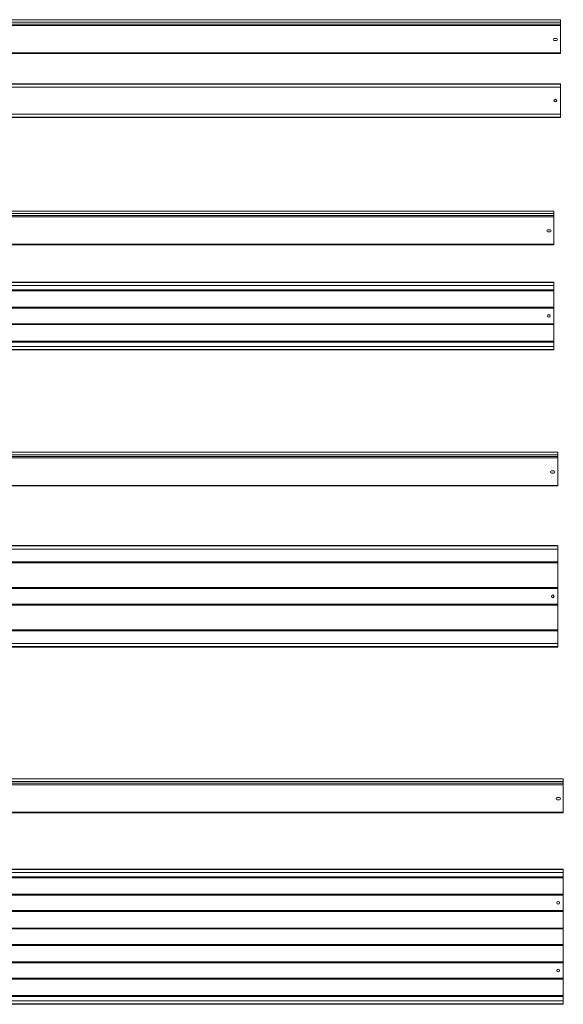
# Model space of a CAD drawing. Header units: millimetres. Extents: x -687 to 2818, y -3045 to -131.
# Tile 3 of 3: x 1209 to 2818, y -3043 to -131. Entities that reach past the tile are written whole.
import ezdxf

# ---------------------------------------------------------------- set-up
doc = ezdxf.new("R2010")
doc.units = ezdxf.units.MM

msp = doc.modelspace()

# ---------------------------------------------------------------- linework, layer by layer
at = {"color": 7, "linetype": 'Continuous', "lineweight": 15}
for p, q in [((2809.2, -131.1), (341.2, -131.1)), ((341.2, -138.6), (2809.2, -138.6)), ((341.2, -143.9), (2809.2, -143.9)), ((341.2, -144.3), (2809.2, -144.3)), ((2809.2, -138.6), (2809.2, -131.1)), ((2809.2, -143.9), (2809.2, -138.6)), ((2809.2, -144.3), (2809.2, -143.9)), ((2809.2, -148.4), (2809.2, -144.3)), ((341.2, -148.4), (2809.2, -148.4)), ((2809.2, -229.3), (2809.2, -148.4)), ((2791, -186.4), (2797.5, -186.4)), ((2797.5, -192.9), (2791, -192.9)), ((341.2, -229.3), (2809.2, -229.3)), ((341.2, -231.1), (2809.2, -231.1)), ((2809.2, -231.1), (2809.2, -229.3)), ((341.2, -320.5), (2809.2, -320.5)), ((2809.2, -321.6), (341.2, -321.6)), ((341.2, -330.7), (2809.2, -330.7)), ((2809.2, -321.6), (2809.2, -320.5)), ((2809.2, -330.7), (2809.2, -321.6)), ((2809.2, -330.7), (2809.2, -410.2)), ((2809.2, -410.2), (341.2, -410.2)), ((341.2, -419.3), (2809.2, -419.3)), ((341.2, -420.5), (2809.2, -420.5)), ((2809.2, -419.3), (2809.2, -410.2)), ((2809.2, -420.5), (2809.2, -419.3)), ((2790.2, -697.1), (322.2, -697.1)), ((2790.2, -704.6), (2790.2, -697.1)), ((322.2, -704.6), (2790.2, -704.6)), ((322.2, -709.9), (2790.2, -709.9)), ((322.2, -710.2), (2790.2, -710.2)), ((322.2, -714.4), (2790.2, -714.4)), ((2790.2, -709.9), (2790.2, -704.6)), ((2790.2, -710.2), (2790.2, -709.9)), ((2790.2, -714.4), (2790.2, -710.2)), ((2790.2, -795.3), (2790.2, -714.4)), ((2772, -752.4), (2778.5, -752.4)), ((2778.5, -758.9), (2772, -758.9)), ((322.2, -795.3), (2790.2, -795.3)), ((322.2, -797.1), (2790.2, -797.1)), ((2790.2, -797.1), (2790.2, -795.3)), ((322.2, -907.4), (2790.2, -907.4)), ((2790.2, -908.5), (322.2, -908.5)), ((322.2, -917.6), (2790.2, -917.6)), ((322.2, -930.2), (2790.2, -930.2)), ((322.2, -931.3), (2790.2, -931.3)), ((322.2, -931.3), (2790.2, -931.3)), ((2790.2, -908.5), (2790.2, -907.4)), ((2790.2, -917.6), (2790.2, -908.5)), ((2790.2, -917.6), (2790.2, -930.2)), ((2790.2, -930.2), (2790.2, -931.3)), ((2790.2, -931.3), (2790.2, -933)), ((2790.2, -931.3), (2790.2, -931.3)), ((322.2, -933), (2790.2, -933)), ((2790.2, -933), (2790.2, -981.8)), ((322.2, -981.8), (2790.2, -981.8)), ((322.2, -983.5), (2790.2, -983.5)), ((322.2, -983.5), (2790.2, -983.5)), ((322.2, -984.6), (2790.2, -984.6)), ((2790.2, -981.8), (2790.2, -983.5)), ((2790.2, -983.5), (2790.2, -983.5)), ((2790.2, -983.5), (2790.2, -984.6)), ((2790.2, -984.6), (2790.2, -1030.2)), ((322.2, -1030.2), (2790.2, -1030.2)), ((322.2, -1031.3), (2790.2, -1031.3)), ((322.2, -1031.3), (2790.2, -1031.3)), ((322.2, -1033), (2790.2, -1033)), ((2790.2, -1030.2), (2790.2, -1031.3)), ((2790.2, -1031.3), (2790.2, -1033)), ((2790.2, -1031.3), (2790.2, -1031.3)), ((2790.2, -1033), (2790.2, -1081.8)), ((322.2, -1081.8), (2790.2, -1081.8)), ((322.2, -1083.5), (2790.2, -1083.5)), ((322.2, -1083.5), (2790.2, -1083.5)), ((322.2, -1084.6), (2790.2, -1084.6)), ((2790.2, -1097.2), (322.2, -1097.2)), ((322.2, -1106.3), (2790.2, -1106.3)), ((2790.2, -1081.8), (2790.2, -1083.5)), ((2790.2, -1083.5), (2790.2, -1083.5)), ((2790.2, -1083.5), (2790.2, -1084.6)), ((2790.2, -1084.6), (2790.2, -1097.2)), ((2790.2, -1106.3), (2790.2, -1097.2)), ((2790.2, -1107.4), (2790.2, -1106.3)), ((322.2, -1107.4), (2790.2, -1107.4)), ((2801.4, -1410.1), (333.4, -1410.1)), ((333.4, -1417.6), (2801.4, -1417.6)), ((333.4, -1422.9), (2801.4, -1422.9)), ((333.4, -1423.2), (2801.4, -1423.2)), ((2801.4, -1417.6), (2801.4, -1410.1)), ((2801.4, -1422.9), (2801.4, -1417.6)), ((2801.4, -1423.2), (2801.4, -1422.9)), ((2801.4, -1427.4), (2801.4, -1423.2)), ((333.4, -1427.4), (2801.4, -1427.4)), ((2801.4, -1508.3), (2801.4, -1427.4)), ((2783.1, -1465.4), (2789.6, -1465.4)), ((2789.6, -1471.9), (2783.1, -1471.9)), ((333.4, -1508.3), (2801.4, -1508.3)), ((333.4, -1510.1), (2801.4, -1510.1)), ((2801.4, -1510.1), (2801.4, -1508.3)), ((333.4, -1686.6), (2801.4, -1686.6)), ((2801.4, -1687.7), (333.4, -1687.7)), ((2801.4, -1687.7), (2801.4, -1686.6)), ((2801.4, -1696.8), (2801.4, -1687.7)), ((333.4, -1696.8), (2801.4, -1696.8)), ((2801.4, -1696.8), (2801.4, -1734.4)), ((333.4, -1734.4), (2801.4, -1734.4)), ((333.4, -1735.4), (2801.4, -1735.4)), ((333.4, -1735.5), (2801.4, -1735.5)), ((333.4, -1737.2), (2801.4, -1737.2)), ((2801.4, -1734.4), (2801.4, -1735.4)), ((2801.4, -1735.4), (2801.4, -1735.5)), ((2801.4, -1735.5), (2801.4, -1737.2)), ((2801.4, -1737.2), (2801.4, -1810.9)), ((333.4, -1810.9), (2801.4, -1810.9)), ((333.4, -1812.6), (2801.4, -1812.6)), ((333.4, -1812.7), (2801.4, -1812.7)), ((333.4, -1813.8), (2801.4, -1813.8)), ((2801.4, -1810.9), (2801.4, -1812.6)), ((2801.4, -1812.6), (2801.4, -1812.7)), ((2801.4, -1812.7), (2801.4, -1813.8)), ((2801.4, -1813.8), (2801.4, -1859.4)), ((333.4, -1859.4), (2801.4, -1859.4)), ((333.4, -1860.4), (2801.4, -1860.4)), ((333.4, -1860.5), (2801.4, -1860.5)), ((333.4, -1862.2), (2801.4, -1862.2)), ((2801.4, -1859.4), (2801.4, -1860.4)), ((2801.4, -1860.4), (2801.4, -1860.5)), ((2801.4, -1860.5), (2801.4, -1862.2)), ((2801.4, -1862.2), (2801.4, -1935.9)), ((333.4, -1935.9), (2801.4, -1935.9)), ((333.4, -1937.6), (2801.4, -1937.6)), ((333.4, -1937.7), (2801.4, -1937.7)), ((333.4, -1938.8), (2801.4, -1938.8)), ((2801.4, -1935.9), (2801.4, -1937.6)), ((2801.4, -1937.6), (2801.4, -1937.7)), ((2801.4, -1937.7), (2801.4, -1938.8)), ((2801.4, -1938.8), (2801.4, -1976.3)), ((2801.4, -1976.3), (333.4, -1976.3)), ((2801.4, -1985.4), (2801.4, -1976.3)), ((333.4, -1985.4), (2801.4, -1985.4)), ((333.4, -1986.6), (2801.4, -1986.6)), ((2801.4, -1986.6), (2801.4, -1985.4)), ((2817.8, -2376.5), (349.8, -2376.5)), ((349.8, -2384), (2817.8, -2384)), ((2817.8, -2384), (2817.8, -2376.5)), ((2817.8, -2389.3), (2817.8, -2384)), ((349.8, -2389.3), (2817.8, -2389.3)), ((349.8, -2389.6), (2817.8, -2389.6)), ((349.8, -2393.8), (2817.8, -2393.8)), ((2817.8, -2389.6), (2817.8, -2389.3)), ((2817.8, -2393.8), (2817.8, -2389.6)), ((2817.8, -2474.7), (2817.8, -2393.8)), ((2799.6, -2431.7), (2806.1, -2431.7)), ((2806.1, -2438.2), (2799.6, -2438.2)), ((349.8, -2474.7), (2817.8, -2474.7)), ((2817.8, -2476.5), (2817.8, -2474.7)), ((349.8, -2476.5), (2817.8, -2476.5)), ((349.8, -2643.2), (2817.8, -2643.2)), ((2817.8, -2644.3), (349.8, -2644.3)), ((2817.8, -2644.3), (2817.8, -2643.2)), ((2817.8, -2653.4), (2817.8, -2644.3)), ((349.8, -2653.4), (2817.8, -2653.4)), ((349.8, -2666), (2817.8, -2666)), ((349.8, -2667), (2817.8, -2667)), ((349.8, -2667.1), (2817.8, -2667.1)), ((349.8, -2668.8), (2817.8, -2668.8)), ((2817.8, -2653.4), (2817.8, -2666)), ((2817.8, -2666), (2817.8, -2667)), ((2817.8, -2667), (2817.8, -2667.1)), ((2817.8, -2667.1), (2817.8, -2668.8)), ((2817.8, -2668.8), (2817.8, -2717.5)), ((349.8, -2717.5), (2817.8, -2717.5)), ((349.8, -2719.2), (2817.8, -2719.2)), ((349.8, -2719.3), (2817.8, -2719.3)), ((349.8, -2720.4), (2817.8, -2720.4)), ((2817.8, -2717.5), (2817.8, -2719.2)), ((2817.8, -2719.2), (2817.8, -2719.3)), ((2817.8, -2719.3), (2817.8, -2720.4)), ((2817.8, -2720.4), (2817.8, -2766)), ((349.8, -2766), (2817.8, -2766)), ((2817.8, -2766), (2817.8, -2767)), ((349.8, -2767), (2817.8, -2767)), ((349.8, -2767.1), (2817.8, -2767.1)), ((349.8, -2768.8), (2817.8, -2768.8)), ((2817.8, -2767), (2817.8, -2767.1)), ((2817.8, -2767.1), (2817.8, -2768.8)), ((2817.8, -2768.8), (2817.8, -2817.5)), ((349.8, -2817.5), (2817.8, -2817.5)), ((349.8, -2819.2), (2817.8, -2819.2)), ((349.8, -2819.3), (2817.8, -2819.3)), ((349.8, -2820.4), (2817.8, -2820.4)), ((2817.8, -2817.5), (2817.8, -2819.2)), ((2817.8, -2819.2), (2817.8, -2819.3)), ((2817.8, -2819.3), (2817.8, -2820.4)), ((2817.8, -2820.4), (2817.8, -2866)), ((349.8, -2866), (2817.8, -2866)), ((349.8, -2867), (2817.8, -2867)), ((349.8, -2867.1), (2817.8, -2867.1)), ((349.8, -2868.8), (2817.8, -2868.8)), ((2817.8, -2866), (2817.8, -2867)), ((2817.8, -2867), (2817.8, -2867.1)), ((2817.8, -2867.1), (2817.8, -2868.8)), ((2817.8, -2868.8), (2817.8, -2917.5)), ((349.8, -2917.5), (2817.8, -2917.5)), ((349.8, -2919.2), (2817.8, -2919.2)), ((349.8, -2919.3), (2817.8, -2919.3)), ((349.8, -2920.4), (2817.8, -2920.4)), ((2817.8, -2917.5), (2817.8, -2919.2)), ((2817.8, -2919.2), (2817.8, -2919.3)), ((2817.8, -2919.3), (2817.8, -2920.4)), ((2817.8, -2920.4), (2817.8, -2966)), ((349.8, -2966), (2817.8, -2966)), ((349.8, -2967), (2817.8, -2967)), ((349.8, -2967.1), (2817.8, -2967.1)), ((349.8, -2968.8), (2817.8, -2968.8)), ((2817.8, -2966), (2817.8, -2967)), ((2817.8, -2967), (2817.8, -2967.1)), ((2817.8, -2967.1), (2817.8, -2968.8)), ((2817.8, -2968.8), (2817.8, -3017.5)), ((349.8, -3017.5), (2817.8, -3017.5)), ((349.8, -3019.2), (2817.8, -3019.2)), ((349.8, -3019.3), (2817.8, -3019.3)), ((349.8, -3020.4), (2817.8, -3020.4)), ((2817.8, -3017.5), (2817.8, -3019.2)), ((2817.8, -3019.2), (2817.8, -3019.3)), ((2817.8, -3019.3), (2817.8, -3020.4)), ((2817.8, -3020.4), (2817.8, -3032.9)), ((2817.8, -3032.9), (349.8, -3032.9)), ((349.8, -3042), (2817.8, -3042)), ((349.8, -3043.2), (2817.8, -3043.2)), ((2817.8, -3042), (2817.8, -3032.9)), ((2817.8, -3043.2), (2817.8, -3042))]:
    msp.add_line(p, q, dxfattribs=at)
for centre in [(2794.2, -370.5), (2775.2, -1007.4), (2786.4, -1836.6), (2802.8, -2743.2), (2802.8, -2943.2)]:
    msp.add_circle(centre, 4, dxfattribs=at)
for centre, start, end in [((2791, -189.6), 90, 270), ((2797.5, -189.6), 270, 90), ((2772, -755.6), 90, 270), ((2778.5, -755.6), 270, 90), ((2783.1, -1468.6), 90, 270), ((2789.6, -1468.6), 270, 90), ((2799.6, -2435), 90, 270), ((2806.1, -2435), 270, 90)]:
    msp.add_arc(centre, 3.25, start, end, dxfattribs=at)

doc.saveas('drawing.dxf')
